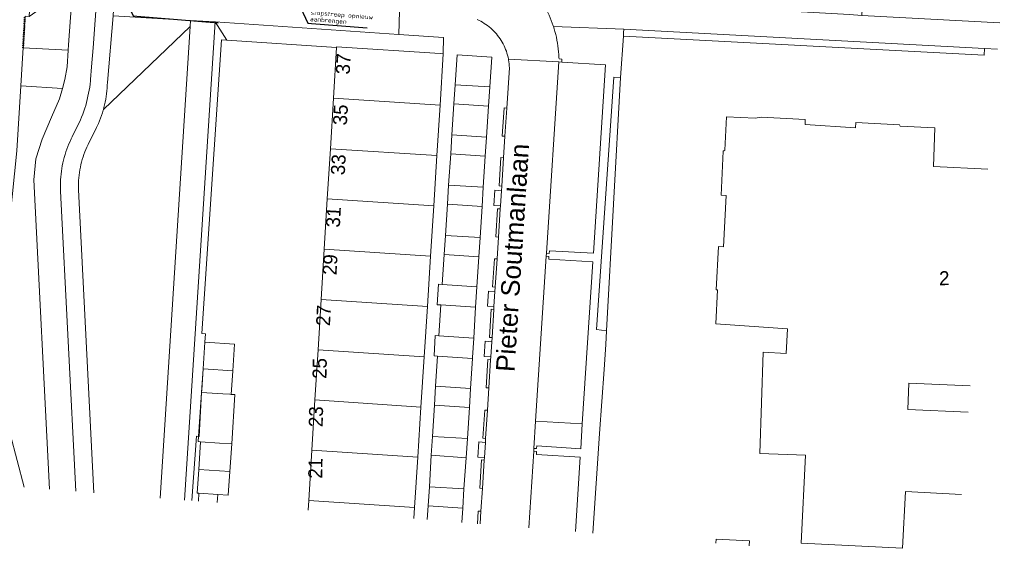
# Model space of a CAD drawing. Header units: metres. Extents: x 118564 to 118730, y 521231 to 521357.
# Tile 2 of 4: x 118620 to 118726, y 521231 to 521287. Entities that reach past the tile are written whole.
import ezdxf

# ---------------------------------------------------------------- set-up
doc = ezdxf.new("R2010")
doc.units = ezdxf.units.M
doc.header["$LTSCALE"] = 0.001
doc.header["$MEASUREMENT"] = 0
doc.linetypes.add('VH-TROTTOIRBAND-SO', pattern=[15, 5, -2, 2, -2, 2, -2])
for name, color, linetype, lineweight in [('B-BH-GR-BEPLANTING_CULTUUR_HEESTERS-GV', 96, 'Continuous', 0), ('B-BH-GR-GRAS_KRUIDENRIJK-GV', 96, 'Continuous', 0), ('B-BH-GR-PLANTSOEN_BOSPLANTSOEN-GV', 96, 'Continuous', 0), ('B-BH-OG-GEBOUWINSTALLATIE-LUIFEL-GV', 7, 'Continuous', 0), ('B-BH-OG-TERREIN_ONBEGROEID_ERF-GV', 9, 'Continuous', 0), ('B-BH-OG-TOPOGRAFIE_HUISNUMMER-T', 7, 'Continuous', 0), ('B-BH-OG-TOPOGRAFIE_PAND-GV', 1, 'Continuous', 0), ('B-BH-OG-TOPOGRAFIE_STRAATNAAM-T', 7, 'Continuous', 0), ('B-BH-VH-VERHARDING_GESLOTEN-GV', 7, 'Continuous', 0), ('B-BH-VH-VERHARDING_OPEN-GV', 7, 'Continuous', 0), ('N-BH-VH-KANTOPSLUITING_TROTTOIRBAND_180X200-G', 210, 'VH-TROTTOIRBAND-SO', 40), ('V-BH-VH-AANPIJLING-G', 7, 'Continuous', 13)]:
    doc.layers.add(name, color=color, linetype=linetype, lineweight=lineweight)
doc.styles.add('NLCS-ISO-T25_BG', font='txt', dxfattribs={"height": 0.0025})
doc.styles.add('NLCS-ISO-T25_BG_0', font='txt')
doc.styles.add('Style-Arial', font='arial.ttf')
doc.styles.add('Style-WORKING', font='WORKING.shx')
doc.dimstyles.new('NLCS-T25-PIJL_X_BG', dxfattribs={"dimtxt": 0.0025, "dimasz": 0.002, "dimexe": 0.002, "dimexo": 0.0625, "dimgap": 0.001, "dimtad": 1, "dimzin": 3, "dimdsep": 46, "dimtxsty": 'NLCS-ISO-T25_BG_0', "dimcen": 0, "dimclrd": 256, "dimadec": 0, "dimazin": 2, "dimtfac": 1, "dimtdec": 0, "dimtmove": 2, "dimatfit": 3, "dimfxl": 0.002, "dimfxlon": 1, "dimfrac": 1, "dimtolj": 1, "dimtzin": 3, "dimarcsym": 0})

msp = doc.modelspace()

# ---------------------------------------------------------------- linework, layer by layer
at = {"layer": 'B-BH-GR-BEPLANTING_CULTUUR_HEESTERS-GV', "flags": 128}
msp.add_lwpolyline([(118638.877, 521235.847), (118639.37, 521242.749), (118639.662, 521242.725), (118639.93, 521247.46), (118639.949, 521247.741), (118640.101, 521250.004), (118640.292, 521252.856), (118640.352, 521253.753), (118639.954, 521253.795), (118642.062, 521285.292), (118642.63, 521285.255), (118641.384, 521287.223), (118638.107, 521235.91)], dxfattribs=at)
for points in [[(118685.209, 521285.706), (118723.954, 521283.672), (118723.98, 521284.364), (118685.259, 521286.457), (118685.234, 521286.075)], [(118683.413, 521254.074), (118684.915, 521281.261), (118684.176, 521281.29), (118682.325, 521254.212)], [(118667.025, 521278.444), (118670.736, 521278.199), (118670.859, 521280.25), (118667.149, 521280.475)], [(118666.679, 521273.056), (118670.389, 521272.822), (118670.532, 521274.874), (118666.803, 521275.125), (118666.798, 521275.125)], [(118666.323, 521267.652), (118670.036, 521267.423), (118670.172, 521269.493), (118666.45, 521269.703)], [(118665.977, 521262.261), (118669.696, 521262.007), (118669.828, 521264.087), (118666.12, 521264.308)], [(118665.621, 521256.848), (118669.349, 521256.614), (118669.486, 521258.805), (118665.765, 521259.039), (118665.368, 521259.064), (118665.231, 521256.873)], [(118665.265, 521251.353), (118669.003, 521251.118), (118669.009, 521251.224), (118669.144, 521253.295), (118665.419, 521253.543), (118665.023, 521253.568), (118664.886, 521251.377)], [(118664.929, 521246.097), (118668.678, 521245.833), (118668.806, 521247.893), (118665.057, 521248.139)], [(118664.579, 521240.709), (118668.33, 521240.449), (118668.462, 521242.499), (118664.72, 521242.726)], [(118664.254, 521235.3), (118667.965, 521235.048), (118668.103, 521237.116), (118664.396, 521237.34)]]:
    msp.add_lwpolyline(points, close=True, dxfattribs=at)
at = {"layer": 'B-BH-GR-GRAS_KRUIDENRIJK-GV', "flags": 128}
msp.add_lwpolyline([(118620.785, 521284.435), (118625.605, 521284.187), (118625.642, 521284.754), (118626.061, 521290.663), (118625.45, 521290.658), (118621.414, 521287.796), (118620.979, 521287.834), (118620.823, 521285.07), (118620.814, 521284.861)], close=True, dxfattribs=at)
msp.add_lwpolyline([(118623.615, 521237.082), (118621.917, 521270.291), (118622.133, 521272.526), (118622.815, 521274.66), (118623.824, 521277), (118624.697, 521278.969), (118625.003, 521280.077), (118620.527, 521280.354), (118620.106, 521273.384), (118618.636, 521258.932), (118618.752, 521245.952), (118619.366, 521243.015), (118620.87, 521237.304)], dxfattribs=at)
at = {"layer": 'B-BH-GR-PLANTSOEN_BOSPLANTSOEN-GV', "flags": 128}
msp.add_lwpolyline([(118629.398, 521277.837), (118638.713, 521286.75), (118638.752, 521287.365), (118630.444, 521287.869), (118629.82, 521280.732), (118629.811, 521280.43), (118629.794, 521280.128), (118629.769, 521279.827), (118629.736, 521279.526), (118629.696, 521279.226), (118629.647, 521278.928), (118629.59, 521278.631), (118629.526, 521278.336), (118629.454, 521278.042)], close=True, dxfattribs=at)
msp.add_lwpolyline([(118635.472, 521236.123), (118638.713, 521286.75), (118629.398, 521277.837), (118629.374, 521277.75), (118629.286, 521277.461), (118629.191, 521277.174), (118629.088, 521276.89), (118628.978, 521276.608), (118628.86, 521276.33), (118628.735, 521276.054), (118628.656, 521275.89), (118627.748, 521274.059), (118627.626, 521273.801), (118627.512, 521273.54), (118627.405, 521273.275), (118627.306, 521273.008), (118627.214, 521272.738), (118627.13, 521272.466), (118627.053, 521272.191), (118626.984, 521271.914), (118626.923, 521271.636), (118626.87, 521271.356), (118626.824, 521271.074), (118626.787, 521270.791), (118626.758, 521270.508), (118626.736, 521270.224), (118626.722, 521269.939), (118626.717, 521269.654), (118626.719, 521269.369), (118626.724, 521269.211), (118628.36, 521236.698)], dxfattribs=at)
at = {"layer": 'B-BH-OG-GEBOUWINSTALLATIE-LUIFEL-GV', "flags": 128}
for points in [[(118643.113, 521247.246), (118643.283, 521249.791), (118640.101, 521250.004), (118639.93, 521247.46), (118642.229, 521247.305), (118642.963, 521247.256)], [(118643.113, 521247.246), (118642.963, 521247.256), (118642.229, 521247.305), (118639.93, 521247.46), (118639.574, 521242.181), (118639.824, 521242.164), (118641.873, 521242.026), (118643.162, 521241.939), (118643.507, 521247.22)], [(118641.873, 521242.026), (118639.824, 521242.164), (118639.623, 521239.187), (118642.966, 521238.961), (118643.162, 521241.939)]]:
    msp.add_lwpolyline(points, close=True, dxfattribs=at)
at = {"layer": 'B-BH-OG-TERREIN_ONBEGROEID_ERF-GV', "flags": 128}
for points in [[(118726.106, 521293.285), (118723.763, 521293.41), (118717.44, 521293.748), (118711.117, 521294.086), (118710.825, 521287.909), (118725.609, 521287.148)], [(118651.384, 521234.836), (118651.446, 521235.858), (118651.776, 521241.247), (118652.107, 521246.647), (118652.438, 521252.046), (118652.768, 521257.436), (118653.098, 521262.825), (118653.429, 521268.235), (118653.76, 521273.624), (118654.091, 521279.034), (118654.425, 521284.483), (118642.63, 521285.255), (118642.062, 521285.292), (118639.954, 521253.795), (118640.352, 521253.753), (118640.292, 521252.856), (118643.475, 521252.643), (118643.283, 521249.791), (118640.101, 521250.004), (118639.949, 521247.741), (118639.93, 521247.46), (118639.662, 521242.725), (118639.37, 521242.749), (118638.877, 521235.847)], [(118725.378, 521284.288), (118723.98, 521284.364), (118723.954, 521283.672), (118685.209, 521285.706), (118684.915, 521281.261), (118683.413, 521254.074), (118683.319, 521252.604), (118683.139, 521249.922), (118682.634, 521243.037), (118681.932, 521232.365)], [(118721.512, 521236.493), (118715.49, 521236.81), (118715.189, 521230.728), (118704.285, 521231.269), (118704.746, 521240.719), (118699.874, 521240.914), (118700.205, 521251.767), (118702.673, 521251.635), (118702.815, 521254.281), (118695.133, 521254.818), (118695.322, 521258.461), (118695.175, 521258.469), (118695.415, 521263.133), (118695.95, 521263.104), (118696.246, 521268.588), (118695.706, 521268.617), (118695.942, 521273.34), (118696.099, 521273.452), (118696.297, 521277.043), (118699.352, 521276.889), (118700.049, 521276.99), (118704.721, 521276.739), (118704.718, 521276.221), (118710.148, 521275.876), (118710.175, 521276.419), (118714.838, 521276.191), (118714.919, 521276.056), (118718.645, 521275.847), (118718.506, 521271.727), (118724.338, 521271.429)], [(118722.457, 521248.173), (118715.862, 521248.45), (118715.744, 521245.632), (118722.228, 521245.34)], [(118639.6, 521235.789), (118639.653, 521236.645), (118639.453, 521236.658), (118639.623, 521239.187), (118642.966, 521238.961), (118642.8, 521236.438), (118641.664, 521236.514), (118641.605, 521235.627)], [(118695.148, 521231.296), (118695.167, 521231.703), (118698.747, 521231.539), (118698.723, 521231.007)]]:
    msp.add_lwpolyline(points, dxfattribs=at)
at = {"layer": 'B-BH-OG-TOPOGRAFIE_PAND-GV', "flags": 128}
for points in [[(118665.534, 521278.284), (118665.883, 521283.803), (118665.528, 521283.826), (118654.429, 521284.553), (118654.425, 521284.483), (118654.091, 521279.034)], [(118665.193, 521272.885), (118665.534, 521278.284), (118654.091, 521279.034), (118653.76, 521273.624)], [(118664.852, 521267.496), (118665.193, 521272.885), (118653.76, 521273.624), (118653.429, 521268.235)], [(118664.51, 521262.086), (118664.852, 521267.496), (118653.429, 521268.235), (118653.098, 521262.825)], [(118664.169, 521256.697), (118664.51, 521262.086), (118653.098, 521262.825), (118652.768, 521257.436)], [(118663.827, 521251.288), (118664.169, 521256.697), (118652.768, 521257.436), (118652.438, 521252.046)], [(118640.292, 521252.856), (118640.101, 521250.004), (118643.283, 521249.791), (118643.475, 521252.643)], [(118663.485, 521245.889), (118663.827, 521251.288), (118652.438, 521252.046), (118652.107, 521246.647)], [(118663.145, 521240.5), (118663.485, 521245.889), (118652.107, 521246.647), (118651.776, 521241.247)], [(118662.803, 521235.1), (118663.145, 521240.5), (118651.776, 521241.247), (118651.446, 521235.858)], [(118639.623, 521239.187), (118639.453, 521236.658), (118639.653, 521236.645), (118641.664, 521236.514), (118642.8, 521236.438), (118642.966, 521238.961)]]:
    msp.add_lwpolyline(points, close=True, dxfattribs=at)
for points in [[(118724.338, 521271.429), (118718.506, 521271.727), (118718.645, 521275.847), (118714.919, 521276.056), (118714.838, 521276.191), (118710.175, 521276.419), (118710.148, 521275.876), (118704.718, 521276.221), (118704.721, 521276.739), (118700.049, 521276.99), (118699.352, 521276.889), (118696.297, 521277.043), (118696.099, 521273.452), (118695.942, 521273.34), (118695.706, 521268.617), (118696.246, 521268.588), (118695.95, 521263.104), (118695.415, 521263.133), (118695.175, 521258.469), (118695.322, 521258.461), (118695.133, 521254.818), (118702.815, 521254.281), (118702.673, 521251.635), (118700.205, 521251.767), (118699.874, 521240.914), (118704.746, 521240.719), (118704.285, 521231.269), (118715.189, 521230.728), (118715.49, 521236.81), (118721.512, 521236.493)], [(118722.228, 521245.34), (118715.744, 521245.632), (118715.862, 521248.45), (118722.457, 521248.173)], [(118641.605, 521235.627), (118641.664, 521236.514), (118639.653, 521236.645), (118639.6, 521235.789)], [(118662.728, 521233.918), (118662.803, 521235.1), (118651.446, 521235.858), (118651.384, 521234.836)], [(118698.723, 521231.007), (118698.747, 521231.539), (118695.167, 521231.703), (118695.148, 521231.296)]]:
    msp.add_lwpolyline(points, dxfattribs=at)
at = {"layer": 'B-BH-VH-VERHARDING_GESLOTEN-GV', "flags": 128}
for points in [[(118620.106, 521273.384), (118620.527, 521280.354), (118620.67, 521282.715), (118620.672, 521282.749), (118620.785, 521284.435), (118620.814, 521284.861), (118620.823, 521285.07), (118620.979, 521287.834), (118621.414, 521287.796), (118622.165, 521300.492), (118621.708, 521300.524), (118621.68, 521302.924), (118616.602, 521303.022)], [(118626.061, 521290.663), (118625.642, 521284.754), (118625.605, 521284.187), (118625.491, 521282.42), (118625.269, 521281.04), (118625.003, 521280.077), (118624.697, 521278.969), (118623.824, 521277), (118622.815, 521274.66), (118622.133, 521272.526), (118621.917, 521270.291), (118623.615, 521237.082)], [(118626.418, 521236.855), (118624.79, 521269.071), (118624.779, 521269.375), (118624.777, 521269.68), (118624.782, 521269.985), (118624.796, 521270.289), (118624.817, 521270.593), (118624.846, 521270.896), (118624.884, 521271.198), (118624.929, 521271.499), (118624.982, 521271.799), (118625.043, 521272.098), (118625.112, 521272.394), (118625.188, 521272.689), (118625.273, 521272.982), (118625.365, 521273.273), (118625.464, 521273.56), (118625.571, 521273.845), (118625.686, 521274.128), (118625.808, 521274.407), (118625.937, 521274.683), (118626.043, 521274.896), (118626.924, 521276.702), (118627.052, 521277.011), (118627.173, 521277.322), (118627.287, 521277.637), (118627.393, 521277.954), (118627.491, 521278.273), (118627.581, 521278.595), (118627.664, 521278.919), (118627.739, 521279.245), (118627.807, 521279.572), (118627.866, 521279.901), (118627.918, 521280.232), (118627.961, 521280.563), (118627.997, 521280.896), (118628.01, 521281.043), (118628.126, 521282.4), (118628.278, 521284.44), (118628.717, 521290.436)]]:
    msp.add_lwpolyline(points, dxfattribs=at)
at = {"layer": 'B-BH-VH-VERHARDING_OPEN-GV', "flags": 128}
for points in [[(118628.717, 521290.436), (118628.278, 521284.44), (118628.126, 521282.4), (118628.01, 521281.043), (118627.997, 521280.896), (118627.961, 521280.563), (118627.918, 521280.232), (118627.866, 521279.901), (118627.807, 521279.572), (118627.739, 521279.245), (118627.664, 521278.919), (118627.581, 521278.595), (118627.491, 521278.273), (118627.393, 521277.954), (118627.287, 521277.637), (118627.173, 521277.322), (118627.052, 521277.011), (118626.924, 521276.702), (118626.043, 521274.896), (118625.937, 521274.683), (118625.808, 521274.407), (118625.686, 521274.128), (118625.571, 521273.845), (118625.464, 521273.56), (118625.365, 521273.273), (118625.273, 521272.982), (118625.188, 521272.689), (118625.112, 521272.394), (118625.043, 521272.098), (118624.982, 521271.799), (118624.929, 521271.499), (118624.884, 521271.198), (118624.846, 521270.896), (118624.817, 521270.593), (118624.796, 521270.289), (118624.782, 521269.985), (118624.777, 521269.68), (118624.779, 521269.375), (118624.79, 521269.071), (118626.418, 521236.855)], [(118725.609, 521287.148), (118710.825, 521287.909), (118709.485, 521288.02), (118681.683, 521289.586), (118679.345, 521289.718), (118679.038, 521289.734), (118678.361, 521289.769), (118676.162, 521289.884), (118676.336, 521289.622), (118676.503, 521289.356), (118676.663, 521289.085), (118676.816, 521288.811), (118676.962, 521288.533), (118677.102, 521288.251), (118677.234, 521287.966), (118677.358, 521287.677), (118677.475, 521287.385), (118677.585, 521287.091), (118677.687, 521286.794), (118677.709, 521286.724), (118685.259, 521286.457), (118723.98, 521284.364), (118725.378, 521284.288)], [(118661.194, 521288.393), (118661.11, 521285.88), (118665.891, 521285.555), (118665.883, 521283.803), (118665.534, 521278.284), (118665.193, 521272.885), (118664.852, 521267.496), (118664.51, 521262.086), (118664.169, 521256.697), (118663.827, 521251.288), (118663.485, 521245.889), (118663.145, 521240.5), (118662.803, 521235.1), (118662.728, 521233.918)], [(118628.36, 521236.698), (118626.724, 521269.211), (118626.719, 521269.369), (118626.717, 521269.654), (118626.722, 521269.939), (118626.736, 521270.224), (118626.758, 521270.508), (118626.787, 521270.791), (118626.824, 521271.074), (118626.87, 521271.356), (118626.923, 521271.636), (118626.984, 521271.914), (118627.053, 521272.191), (118627.13, 521272.466), (118627.214, 521272.738), (118627.306, 521273.008), (118627.405, 521273.275), (118627.512, 521273.54), (118627.626, 521273.801), (118627.748, 521274.059), (118628.656, 521275.89), (118628.735, 521276.054), (118628.86, 521276.33), (118628.978, 521276.608), (118629.088, 521276.89), (118629.191, 521277.174), (118629.286, 521277.461), (118629.374, 521277.75), (118629.398, 521277.837), (118629.454, 521278.042), (118629.526, 521278.336), (118629.59, 521278.631), (118629.647, 521278.928), (118629.696, 521279.226), (118629.736, 521279.526), (118629.769, 521279.827), (118629.794, 521280.128), (118629.811, 521280.43), (118629.82, 521280.732), (118630.444, 521287.869)], [(118638.107, 521235.91), (118641.384, 521287.223), (118638.752, 521287.365), (118638.713, 521286.75), (118635.472, 521236.123)], [(118669.52, 521287.489), (118669.716, 521287.396), (118669.908, 521287.297), (118670.096, 521287.191), (118670.28, 521287.077), (118670.46, 521286.957), (118670.636, 521286.831), (118670.806, 521286.698), (118670.972, 521286.559), (118671.132, 521286.413), (118671.287, 521286.262), (118671.436, 521286.106), (118671.58, 521285.944), (118671.717, 521285.776), (118671.848, 521285.604), (118671.972, 521285.427), (118672.09, 521285.246), (118672.201, 521285.06), (118672.305, 521284.87), (118672.402, 521284.677), (118672.492, 521284.48), (118672.574, 521284.28), (118672.649, 521284.077), (118672.717, 521283.872), (118672.777, 521283.664), (118672.829, 521283.454), (118672.873, 521283.242), (118678.284, 521282.942), (118678.595, 521282.925), (118678.603, 521283.217), (118678.304, 521283.255), (118678.299, 521283.402), (118678.283, 521283.716), (118678.259, 521284.029), (118678.227, 521284.342), (118678.187, 521284.654), (118678.139, 521284.964), (118678.083, 521285.274), (118678.02, 521285.582), (118677.948, 521285.888), (118677.869, 521286.192), (118677.782, 521286.494), (118677.709, 521286.724), (118677.687, 521286.794), (118677.585, 521287.091), (118677.475, 521287.385), (118677.358, 521287.677)], [(118669.549, 521233.367), (118669.636, 521234.708), (118669.916, 521234.7), (118670.083, 521237.155), (118669.794, 521237.186), (118669.99, 521240.209), (118670.284, 521240.196), (118670.3, 521240.474), (118669.578, 521240.523), (118669.688, 521242.147), (118670.394, 521242.1), (118670.418, 521242.515), (118670.13, 521242.54), (118670.343, 521245.545), (118670.618, 521245.549), (118670.771, 521247.938), (118670.485, 521247.962), (118670.677, 521250.98), (118670.95, 521250.969), (118670.972, 521251.283), (118670.272, 521251.331), (118670.382, 521252.955), (118671.088, 521252.907), (118671.12, 521253.355), (118670.835, 521253.365), (118671.031, 521256.383), (118671.301, 521256.367), (118671.321, 521256.671), (118670.613, 521256.719), (118670.724, 521258.343), (118671.429, 521258.295), (118671.46, 521258.756), (118671.171, 521258.778), (118671.368, 521261.788), (118671.655, 521261.787), (118671.798, 521264.141), (118671.522, 521264.161), (118671.702, 521267.17), (118671.982, 521267.161), (118672.004, 521267.482), (118671.299, 521267.53), (118671.409, 521269.154), (118672.115, 521269.106), (118672.15, 521269.614), (118671.864, 521269.644), (118672.065, 521272.66), (118672.343, 521272.638), (118672.496, 521274.97), (118672.202, 521274.98), (118672.409, 521277.994), (118672.699, 521277.985), (118672.973, 521282.304), (118672.964, 521282.52), (118672.946, 521282.735), (118672.921, 521282.949), (118672.887, 521283.163), (118672.873, 521283.242), (118672.829, 521283.454), (118672.777, 521283.664), (118672.717, 521283.872), (118672.649, 521284.077), (118672.574, 521284.28), (118672.492, 521284.48), (118672.402, 521284.677), (118672.305, 521284.87), (118672.201, 521285.06), (118672.09, 521285.246), (118671.972, 521285.427), (118671.848, 521285.604), (118671.717, 521285.776), (118671.58, 521285.944), (118671.436, 521286.106), (118671.287, 521286.262), (118671.132, 521286.413), (118670.972, 521286.559), (118670.806, 521286.698), (118670.636, 521286.831), (118670.46, 521286.957), (118670.28, 521287.077), (118670.096, 521287.191), (118669.908, 521287.297), (118669.716, 521287.396), (118669.52, 521287.489)], [(118681.932, 521232.365), (118682.634, 521243.037), (118683.139, 521249.922), (118683.319, 521252.604), (118683.413, 521254.074), (118682.325, 521254.212), (118684.176, 521281.29), (118684.915, 521281.261), (118685.209, 521285.706), (118685.234, 521286.075), (118685.259, 521286.457), (118677.709, 521286.724), (118677.782, 521286.494), (118677.869, 521286.192), (118677.948, 521285.888), (118678.02, 521285.582), (118678.083, 521285.274), (118678.139, 521284.964), (118678.187, 521284.654), (118678.227, 521284.342), (118678.259, 521284.029), (118678.283, 521283.716), (118678.299, 521283.402), (118678.304, 521283.255), (118678.603, 521283.217), (118678.595, 521282.925), (118683.288, 521282.613), (118681.991, 521262.404), (118677.287, 521262.666), (118677.243, 521262.374), (118676.96, 521262.393), (118676.935, 521262.079), (118677.223, 521262.06), (118677.212, 521261.772), (118681.919, 521261.465), (118680.806, 521244.076), (118680.635, 521241.411), (118675.925, 521241.723), (118675.897, 521241.424), (118675.598, 521241.433), (118675.589, 521241.143), (118675.886, 521241.119), (118675.877, 521240.814), (118680.583, 521240.493), (118680.069, 521232.516)], [(118664.15, 521233.803), (118664.254, 521235.3), (118664.396, 521237.34), (118664.579, 521240.709), (118664.72, 521242.726), (118664.929, 521246.097), (118665.057, 521248.139), (118665.265, 521251.353), (118664.886, 521251.377), (118665.023, 521253.568), (118665.419, 521253.543), (118665.621, 521256.848), (118665.231, 521256.873), (118665.368, 521259.064), (118665.765, 521259.039), (118665.977, 521262.261), (118666.12, 521264.308), (118666.323, 521267.652), (118666.45, 521269.703), (118666.679, 521273.056), (118666.798, 521275.125), (118666.803, 521275.125), (118667.025, 521278.444), (118667.149, 521280.475), (118667.368, 521283.702), (118671.076, 521283.45), (118670.859, 521280.25), (118670.736, 521278.199), (118670.532, 521274.874), (118670.389, 521272.822), (118670.172, 521269.493), (118670.036, 521267.423), (118669.828, 521264.087), (118669.696, 521262.007), (118669.486, 521258.805), (118669.349, 521256.614), (118669.144, 521253.295), (118669.009, 521251.224), (118669.003, 521251.118), (118668.806, 521247.893), (118668.678, 521245.833), (118668.462, 521242.499), (118668.33, 521240.449), (118668.103, 521237.116), (118667.965, 521235.048), (118667.87, 521233.502)], [(118675.061, 521232.921), (118675.589, 521241.143), (118675.598, 521241.433), (118675.788, 521244.368), (118676.935, 521262.079), (118676.96, 521262.393), (118678.284, 521282.942), (118672.873, 521283.242), (118672.887, 521283.163), (118672.921, 521282.949), (118672.946, 521282.735), (118672.964, 521282.52), (118672.973, 521282.304), (118672.699, 521277.985), (118672.496, 521274.97), (118672.343, 521272.638), (118672.15, 521269.614), (118672.115, 521269.106), (118672.004, 521267.482), (118671.982, 521267.161), (118671.798, 521264.141), (118671.655, 521261.787), (118671.46, 521258.756), (118671.429, 521258.295), (118671.321, 521256.671), (118671.301, 521256.367), (118671.12, 521253.355), (118671.088, 521252.907), (118670.972, 521251.283), (118670.95, 521250.969), (118670.771, 521247.938), (118670.618, 521245.549), (118670.418, 521242.515), (118670.394, 521242.1), (118670.3, 521240.474), (118670.284, 521240.196), (118670.083, 521237.155), (118669.916, 521234.7), (118669.83, 521233.344)], [(118620.87, 521237.304), (118619.366, 521243.015), (118618.752, 521245.952), (118618.972, 521237.457)], [(118680.069, 521232.516), (118680.583, 521240.493), (118675.877, 521240.814), (118675.886, 521241.119), (118675.589, 521241.143), (118675.061, 521232.921)], [(118667.87, 521233.502), (118667.965, 521235.048), (118664.254, 521235.3), (118664.15, 521233.803)], [(118669.83, 521233.344), (118669.916, 521234.7), (118669.636, 521234.708), (118669.549, 521233.367)]]:
    msp.add_lwpolyline(points, dxfattribs=at)
for points in [[(118620.527, 521280.354), (118625.003, 521280.077), (118625.269, 521281.04), (118625.491, 521282.42), (118625.605, 521284.187), (118620.785, 521284.435), (118620.672, 521282.749), (118620.67, 521282.715)], [(118667.149, 521280.475), (118670.859, 521280.25), (118671.076, 521283.45), (118667.368, 521283.702)], [(118678.595, 521282.925), (118678.284, 521282.942), (118676.96, 521262.393), (118677.243, 521262.374), (118677.287, 521262.666), (118681.991, 521262.404), (118683.288, 521282.613)], [(118666.803, 521275.125), (118670.532, 521274.874), (118670.736, 521278.199), (118667.025, 521278.444)], [(118672.496, 521274.97), (118672.699, 521277.985), (118672.409, 521277.994), (118672.202, 521274.98)], [(118666.45, 521269.703), (118670.172, 521269.493), (118670.389, 521272.822), (118666.679, 521273.056)], [(118672.15, 521269.614), (118672.343, 521272.638), (118672.065, 521272.66), (118671.864, 521269.644)], [(118672.004, 521267.482), (118672.115, 521269.106), (118671.409, 521269.154), (118671.299, 521267.53)], [(118666.12, 521264.308), (118669.828, 521264.087), (118670.036, 521267.423), (118666.323, 521267.652)], [(118671.798, 521264.141), (118671.982, 521267.161), (118671.702, 521267.17), (118671.522, 521264.161)], [(118665.765, 521259.039), (118669.486, 521258.805), (118669.696, 521262.007), (118665.977, 521262.261)], [(118671.46, 521258.756), (118671.655, 521261.787), (118671.368, 521261.788), (118671.171, 521258.778)], [(118680.806, 521244.076), (118681.919, 521261.465), (118677.212, 521261.772), (118677.223, 521262.06), (118676.935, 521262.079), (118675.788, 521244.368)], [(118671.321, 521256.671), (118671.429, 521258.295), (118670.724, 521258.343), (118670.613, 521256.719)], [(118665.419, 521253.543), (118669.144, 521253.295), (118669.349, 521256.614), (118665.621, 521256.848)], [(118671.12, 521253.355), (118671.301, 521256.367), (118671.031, 521256.383), (118670.835, 521253.365)], [(118670.972, 521251.283), (118671.088, 521252.907), (118670.382, 521252.955), (118670.272, 521251.331)], [(118665.057, 521248.139), (118668.806, 521247.893), (118669.003, 521251.118), (118665.265, 521251.353)], [(118670.771, 521247.938), (118670.95, 521250.969), (118670.677, 521250.98), (118670.485, 521247.962)], [(118664.72, 521242.726), (118668.462, 521242.499), (118668.678, 521245.833), (118664.929, 521246.097)], [(118670.418, 521242.515), (118670.618, 521245.549), (118670.343, 521245.545), (118670.13, 521242.54)], [(118680.806, 521244.076), (118675.788, 521244.368), (118675.598, 521241.433), (118675.897, 521241.424), (118675.925, 521241.723), (118680.635, 521241.411)], [(118670.3, 521240.474), (118670.394, 521242.1), (118669.688, 521242.147), (118669.578, 521240.523)], [(118664.396, 521237.34), (118668.103, 521237.116), (118668.33, 521240.449), (118664.579, 521240.709)], [(118670.083, 521237.155), (118670.284, 521240.196), (118669.99, 521240.209), (118669.794, 521237.186)]]:
    msp.add_lwpolyline(points, close=True, dxfattribs=at)
at = {"layer": 'N-BH-VH-KANTOPSLUITING_TROTTOIRBAND_180X200-G'}
msp.add_line((118620.785, 521284.435), (118620.979, 521287.834), dxfattribs=at)

# ---------------------------------------------------------------- texts
at = {"layer": 'B-BH-OG-TOPOGRAFIE_HUISNUMMER-T', "color": 7, "linetype": 'Continuous', "lineweight": 0, "style": 'Style-WORKING'}
for s, rotation, p in [('37', 86.6, (118655.827, 521281.563)), ('35', 86.6, (118655.522, 521276.095)), ('33', 86.8, (118655.296, 521270.752)), ('31', 86.8, (118654.768, 521265.13)), ('29', 86.7, (118654.41, 521260.015)), ('2', 0.7, (118719.109, 521258.965)), ('27', 87, (118653.71, 521254.562)), ('25', 88.9, (118653.335, 521248.908)), ('23', 88.9, (118652.935, 521243.727)), ('21', 89.1, (118652.883, 521238.192))]:
    msp.add_text(s, height=1.5, rotation=rotation, dxfattribs=at).set_placement(p)
at = {"layer": 'B-BH-OG-TOPOGRAFIE_STRAATNAAM-T', "color": 7, "linetype": 'Continuous', "lineweight": 0, "style": 'Style-Arial'}
msp.add_text('Pieter Soutmanlaan', height=2, rotation=86.3, dxfattribs=at).set_placement((118673.512, 521249.616))
at = {"layer": 'V-BH-VH-AANPIJLING-G', "insert": (118651.659, 521288.521), "char_height": 0.5, "attachment_point": 1, "rotation": 355.37585, "line_spacing_factor": 0.85, "style": 'NLCS-ISO-T25_BG', "bg_fill": 3, "box_fill_scale": 1.0015, "bg_fill_color": 7, "bg_fill_transparency": 0}
msp.add_mtext('stopstreep opnieuw\\Paanbrengen', dxfattribs=at)

# ---------------------------------------------------------------- leaders
at = {"layer": 'V-BH-VH-AANPIJLING-G', "annotation_type": 0, "has_hookline": 1, "hookline_direction": 0, "text_width": 8.65, "horizontal_direction": (0.996745, -0.080619, 0)}
msp.add_leader([(118631.054, 521291.134), (118632.597, 521287.881), (118632.995, 521287.849)], dimstyle='NLCS-T25-PIJL_X_BG', override={"dimscale": 200, "dimtxt": 0.0025, "dimasz": 0.002, "dimgap": 0.00045, "dimclrd": 0}, dxfattribs=at)

# ---------------------------------------------------------------- next in the draw order: linework, layer by layer
at = {"layer": 'B-BH-GR-BEPLANTING_CULTUUR_HEESTERS-GV', "flags": 128}
msp.add_lwpolyline([(118641.384, 521287.223), (118642.63, 521285.255), (118654.425, 521284.483), (118654.429, 521284.553), (118665.528, 521283.826), (118665.883, 521283.803), (118665.891, 521285.555), (118661.11, 521285.88)], close=True, dxfattribs=at)
at = {"layer": 'B-BH-VH-VERHARDING_OPEN-GV', "flags": 128}
msp.add_lwpolyline([(118630.444, 521287.869), (118638.752, 521287.365), (118641.384, 521287.223), (118661.11, 521285.88), (118661.194, 521288.393), (118631.777, 521290.297), (118630.597, 521290.373)], close=True, dxfattribs=at)

# ---------------------------------------------------------------- next in the draw order: leaders
at = {"layer": 'V-BH-VH-AANPIJLING-G', "annotation_type": 0, "has_hookline": 1, "hookline_direction": 0, "text_width": 5.9, "horizontal_direction": (0.996745, -0.080619, 0)}
msp.add_leader([(118650.294, 521289.305), (118651.343, 521287.093), (118651.742, 521287.061)], dimstyle='NLCS-T25-PIJL_X_BG', override={"dimscale": 200, "dimtxt": 0.0025, "dimasz": 0.002, "dimgap": 0.00045, "dimclrd": 0}, dxfattribs=at)

doc.saveas('drawing.dxf')
